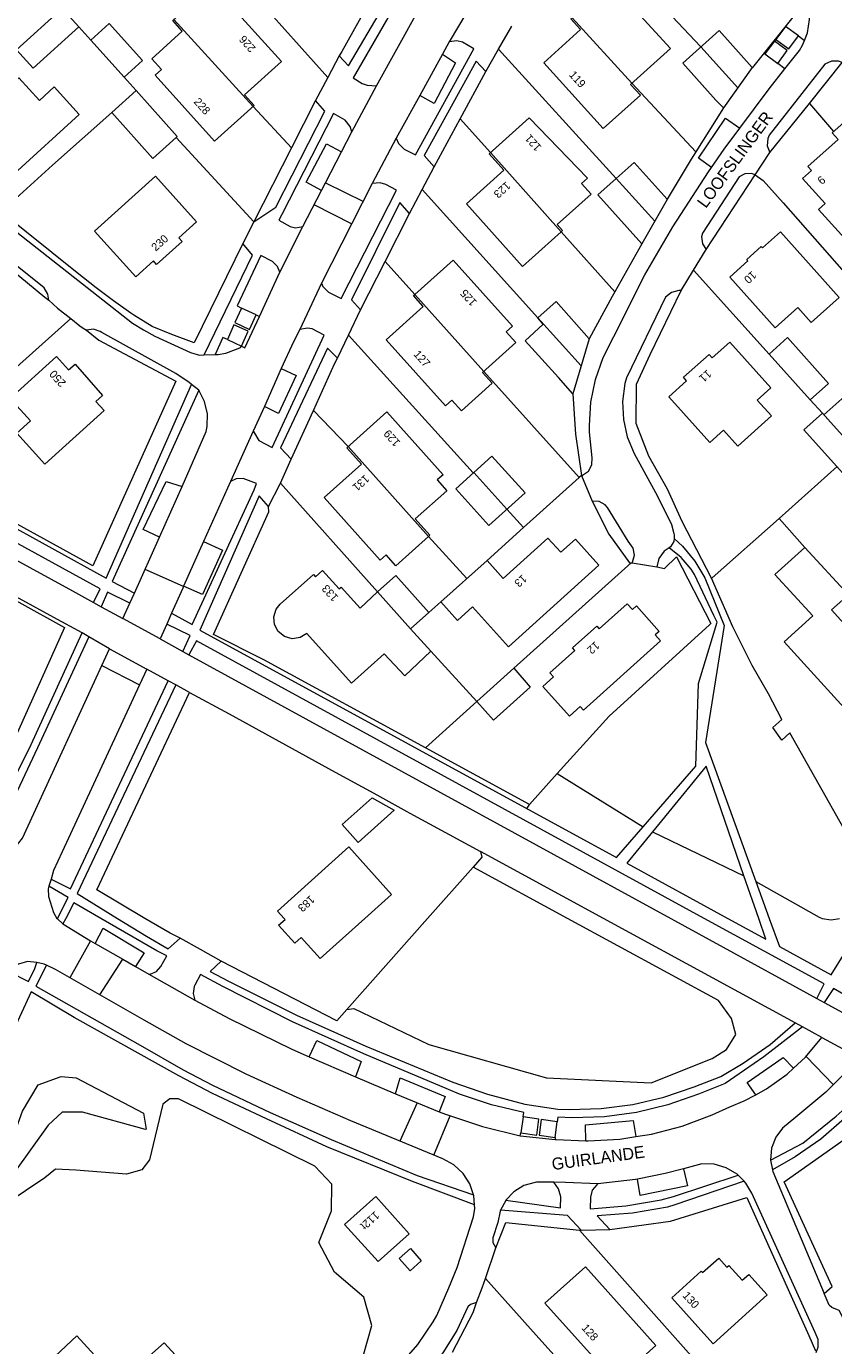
# Model space of a CAD drawing. Header units: metres. Extents: x 83575 to 86200, y 450600 to 453750.
# Tile 44 of 94: x 84867 to 84968, y 451597 to 451761. Entities that reach past the tile are written whole.
import ezdxf
from ezdxf.enums import TextEntityAlignment as Align

# ---------------------------------------------------------------- set-up
doc = ezdxf.new("R2010")
doc.units = ezdxf.units.M
for name, color, linetype, lineweight in [('gw-bs-grondwerklijn', 253, 'Continuous', 18), ('kd-bs-kadastralegrens', 253, 'Continuous', 18), ('og-bs-bebouwing', 253, 'Continuous', 18), ('og-bs-huisnummer', 253, 'Continuous', 18), ('og-bs-straatnaam', 253, 'Continuous', 25), ('vh-bs-randverharding', 253, 'Continuous', 18)]:
    doc.layers.add(name, color=color, linetype=linetype, lineweight=lineweight)
doc.styles.add('Styledgn001', font='dgn001.shx')

msp = doc.modelspace()

# ---------------------------------------------------------------- linework, layer by layer
at = {"layer": 'gw-bs-grondwerklijn'}
for p, q in [((84962.23, 451761.47), (84961.01, 451759.87)), ((84962.23, 451761.47), (84962.22, 451761.49)), ((84963.83, 451760.31), (84962.23, 451761.47)), ((84906.76, 451758.37), (84906.43, 451757.82)), ((84921.57, 451749.95), (84924.77, 451755.86)), ((84965.22, 451751.87), (84969.32, 451756.96)), ((84903.5, 451752.24), (84900.48, 451746.32)), ((84954.46, 451751.31), (84951.02, 451745.82)), ((84960.28, 451745.72), (84965.22, 451751.87)), ((84918.3, 451743.92), (84921.57, 451749.95)), ((84900.48, 451746.32), (84895.77, 451737.08)), ((84952.29, 451733.61), (84958.42, 451742.92)), ((84912.17, 451732.1), (84915.23, 451738.1)), ((84944.28, 451734.32), (84940.88, 451728.33)), ((84909.09, 451726.07), (84912.17, 451732.1)), ((84896.07, 451725.43), (84894.24, 451726.26)), ((84892.48, 451722.36), (84894.25, 451721.51)), ((84900.45, 451707.38), (84903.23, 451713.5)), ((84936.74, 451705.37), (84936.74, 451705.36)), ((84942.93, 451694.43), (84943.06, 451694.43)), ((84933.7, 451668.11), (84944.43, 451661.44)), ((84929.91, 451663.71), (84930.21, 451664.24)), ((84945.6, 451660.81), (84957.03, 451655.33)), ((84923.19, 451656.42), (84917.5, 451650)), ((84934.98, 451650), (84923.19, 451656.42)), ((84917.5, 451650), (84907.4, 451638.62)), ((84929.45, 451625.18), (84929.14, 451623.2)), ((84933.45, 451622.59), (84933.69, 451624.58)), ((84936.47, 451611.03), (84936.67, 451611.01)), ((84965.12, 451597.85), (84965.97, 451595.94))]:
    msp.add_line(p, q, dxfattribs=at)
for points in [[(84896.47, 451785.58), (84897.31, 451784.7), (84902.01, 451779.91), (84903.71, 451778.16), (84906.13, 451776.16), (84908.07, 451774.56), (84910.92, 451772.66), (84913.68, 451770.75), (84906.76, 451758.37)], [(84957.79, 451770.58), (84963.98, 451763.67), (84958.08, 451756.37), (84958.07, 451756.36)], [(84960.84, 451759.65), (84959.63, 451758.05), (84961.25, 451756.85)], [(84951.02, 451745.82), (84950.45, 451744.89), (84947.44, 451739.88)], [(84894.39, 451734.34), (84888.3, 451721.93), (84885.54, 451722.96), (84883.06, 451723.99), (84880.76, 451725.39), (84880.42, 451725.64), (84878.23, 451727.19), (84876.08, 451728.81), (84873.68, 451730.7), (84864.19, 451738.3)], [(84865.32, 451731.25), (84869.67, 451727.64), (84870.14, 451727.29)], [(84940.88, 451728.33), (84940.54, 451727.74), (84937.68, 451722.43)], [(84952.97, 451692.53), (84949.31, 451699.61), (84947.49, 451703.63), (84945.13, 451707.77), (84943.55, 451711.86), (84943.59, 451716.79), (84945.29, 451720.5), (84949.18, 451728.47)], [(84874.88, 451723.51), (84876.4, 451722.26), (84886.01, 451717.13), (84875.65, 451694.07), (84855.94, 451704.88), (84854.99, 451705.39)], [(84903.23, 451713.5), (84905.87, 451719.32), (84906.24, 451720.02)], [(84935.64, 451715.57), (84935.98, 451710.54), (84936.74, 451705.37)], [(84917.22, 451671.31), (84897.01, 451682.3), (84890.72, 451685.5), (84897.65, 451700.82), (84897.59, 451701.47)], [(84938.06, 451702.15), (84940.15, 451698.02), (84942.74, 451694.42), (84942.93, 451694.43)], [(84946.13, 451693.94), (84947.1, 451693.73), (84948.59, 451695.2), (84952.91, 451686.85), (84952.72, 451686.67)], [(84859.76, 451693.13), (84866.4, 451689.54), (84872.1, 451686.37), (84861.83, 451663.49), (84857.32, 451666.57), (84852.54, 451669.59), (84850, 451670.99)], [(84973.04, 451654.96), (84962.76, 451673.19), (84961.77, 451672.27), (84960.66, 451673.87), (84961.78, 451674.86), (84960.11, 451678.08), (84958.06, 451681.59), (84955.62, 451686.44), (84952.97, 451692.53)], [(84952.72, 451686.67), (84940.17, 451675.28), (84933.7, 451668.11)], [(84882.16, 451650), (84876.15, 451653.57), (84887.75, 451678.24)], [(84933.7, 451668.11), (84930.21, 451664.24), (84917.22, 451671.31)], [(84924.1, 451658.37), (84924.28, 451657.65), (84923.19, 451656.42)], [(84958.53, 451654.62), (84966.43, 451650.16), (84966.81, 451650)], [(84886.55, 451647.53), (84885.31, 451648.17), (84882.16, 451650)], [(84907.4, 451638.62), (84908.28, 451638.74), (84917.65, 451634.23), (84932.34, 451630.07), (84945.43, 451629.43), (84953.04, 451632.48), (84954.83, 451633.59), (84956, 451635.48), (84955.48, 451637.49), (84953.86, 451639.72), (84934.98, 451650)], [(84966.81, 451650), (84967.94, 451649.82), (84968.99, 451650)], [(84907.4, 451638.62), (84906.13, 451637.18), (84891.69, 451644.64)], [(84967.06, 451603.13), (84968.05, 451603.98), (84962.07, 451617.08), (84970.97, 451623.37), (84976.68, 451629.23), (84994.43, 451619.52)], [(84899.67, 451588.21), (84909.43, 451595.29), (84910.54, 451599.1), (84909.54, 451602.65), (84905.85, 451605.78), (84903.9, 451609.48), (84905.49, 451613.43), (84905.52, 451616.76), (84903.38, 451619.04), (84886.36, 451627.43), (84885.26, 451627.44), (84884.4, 451626.78), (84882.73, 451619.83), (84881.76, 451618.56), (84879.85, 451618.03), (84873.52, 451618.51), (84871, 451618.63), (84869.66, 451617.55), (84859.97, 451611.07), (84856.94, 451609.27), (84854.74, 451607.03), (84851.04, 451600.66)], [(84940.28, 451611.1), (84947.85, 451612.13), (84957.4, 451615.09), (84965.12, 451597.85)], [(84926.04, 451608.83), (84927.26, 451611.97), (84936.47, 451611.03)], [(84920.6, 451595.77), (84923.17, 451600.72), (84923.61, 451602)], [(84862.8, 451587.67), (84873.67, 451597.81), (84879, 451591.97), (84884.55, 451596.96), (84887.85, 451593.38), (84895.26, 451593.09), (84899.67, 451588.21)]]:
    msp.add_lwpolyline(points, dxfattribs=at)
at = {"layer": 'kd-bs-kadastralegrens'}
for p, q in [((84905.01, 451755.11), (84890.21, 451771.72)), ((84873.91, 451761.43), (84875.41, 451759.76)), ((84926.37, 451758.64), (84941.04, 451742.46)), ((84879.57, 451755.15), (84881.06, 451753.46)), ((84951.02, 451745.82), (84943.02, 451754.38)), ((84895.68, 451751.48), (84900.48, 451746.32)), ((84965.22, 451751.87), (84968.24, 451748.34)), ((84925.35, 451745.72), (84921.57, 451749.95)), ((84886.05, 451747.59), (84895.77, 451737.08)), ((84916.83, 451741.12), (84931.26, 451725.05)), ((84940.88, 451728.33), (84934.18, 451735.83)), ((84915.88, 451727.98), (84912.17, 451732.1)), ((84950.73, 451731.04), (84960.17, 451720.54)), ((84857.82, 451711.54), (84872.92, 451724.96)), ((84907.61, 451722.9), (84923.18, 451705.67)), ((84967.03, 451712.93), (84977.27, 451722.09)), ((84965.32, 451714.81), (84966.84, 451713.15)), ((84903.23, 451713.5), (84907.55, 451708.98)), ((84929.48, 451698.85), (84936.45, 451705.11)), ((84911.23, 451690.8), (84899.1, 451704.39)), ((84964.62, 451696.35), (84961.42, 451699.99)), ((84917.62, 451697.75), (84922.41, 451692.49)), ((84928.25, 451681.26), (84942.93, 451694.43)), ((84919.14, 451689.55), (84917.65, 451688.25)), ((84923.64, 451677.1), (84917.89, 451683.4)), ((84917.22, 451671.31), (84923.64, 451677.1)), ((84936.47, 451611.03), (84951.75, 451593.83))]:
    msp.add_line(p, q, dxfattribs=at)
for points in [[(84951.65, 451758.94), (84943.1, 451768), (84936.78, 451775.16)], [(84878.01, 451750.72), (84870.63, 451744.14), (84864.19, 451738.3)], [(84958.42, 451742.92), (84959.42, 451742.24), (84961.92, 451739.45), (84971.67, 451728.34)], [(84936.74, 451705.37), (84936.45, 451705.11), (84924.52, 451718.37)], [(84968.66, 451706.48), (84961.42, 451699.99), (84953.07, 451692.57), (84952.97, 451692.53)], [(84927.41, 451701.16), (84929.48, 451698.85), (84924.92, 451694.75)], [(84943.45, 451584.08), (84936.66, 451591.68), (84931.06, 451597.91), (84924.72, 451604.97)]]:
    msp.add_lwpolyline(points, dxfattribs=at)
at = {"layer": 'og-bs-bebouwing'}
for p, q in [((84885.79, 451762.36), (84895.68, 451751.48)), ((84935.56, 451762.57), (84943.02, 451754.38)), ((84951.65, 451758.94), (84956.25, 451753.82)), ((84958.07, 451756.36), (84954.46, 451751.31)), ((84925.35, 451745.72), (84934.18, 451735.83)), ((84941.04, 451742.47), (84945.88, 451737.13)), ((84947.43, 451739.87), (84944.28, 451734.32)), ((84947.44, 451739.88), (84947.43, 451739.87)), ((84915.88, 451727.98), (84924.52, 451718.37)), ((84931.28, 451725.06), (84936.68, 451719.07)), ((84937.68, 451722.43), (84935.64, 451715.57)), ((84907.55, 451708.98), (84917.62, 451697.75)), ((84923.27, 451705.75), (84927.41, 451701.16)), ((84911.23, 451690.8), (84913.54, 451692.86)), ((84911.23, 451690.8), (84915.35, 451686.19))]:
    msp.add_line(p, q, dxfattribs=at)
for points in [[(84873.91, 451761.43), (84868.19, 451756.28), (84866.12, 451758.58), (84871.84, 451763.74), (84869.37, 451766.46), (84871.13, 451767.84), (84873.32, 451767.75), (84874.73, 451766.23), (84871.88, 451763.69), (84873.91, 451761.43)], [(84899.24, 451757.11), (84894.62, 451752.94), (84895.81, 451751.6), (84890.87, 451747.14), (84883.43, 451755.38), (84884.22, 451756.09), (84883.01, 451757.42), (84886.84, 451760.88), (84885.64, 451762.22), (84889.8, 451765.98), (84891.01, 451764.64), (84891.79, 451765.35), (84899.24, 451757.11)], [(84947.83, 451758.73), (84942.87, 451754.24), (84944.08, 451752.91), (84939.45, 451748.71), (84932, 451756.94), (84936.62, 451761.12), (84935.4, 451762.43), (84940.36, 451766.92), (84947.83, 451758.73)], [(84877.71, 451761.84), (84881.87, 451757.23), (84879.57, 451755.15), (84875.41, 451759.76), (84877.71, 451761.84)], [(84954.46, 451751.31), (84953.52, 451752.29), (84949.38, 451756.9), (84953.92, 451760.97), (84958.06, 451756.36), (84958.07, 451756.36)], [(84873.96, 451750.46), (84865.81, 451743.07), (84863.78, 451745.32), (84863.62, 451745.17), (84861.99, 451746.98), (84862.15, 451747.13), (84860.12, 451749.38), (84866.42, 451755.08), (84868.98, 451752.25), (84870.83, 451753.92), (84873.96, 451750.46)], [(84886.05, 451747.59), (84883.16, 451745), (84878.01, 451750.72), (84881.06, 451753.46), (84886.2, 451747.73), (84886.05, 451747.59)], [(84979.56, 451743.9), (84980.77, 451742.54), (84972.56, 451735.16), (84971.35, 451736.5), (84969.64, 451734.96), (84966.35, 451738.62), (84967.17, 451739.36), (84964.36, 451742.48), (84965.46, 451743.46), (84965.02, 451743.96), (84968.79, 451747.34), (84968.05, 451748.17), (84971.72, 451751.44), (84972.44, 451750.63), (84972.86, 451750.99), (84973.29, 451750.48), (84974.39, 451751.47), (84980.46, 451744.71), (84979.56, 451743.9)], [(84930.18, 451750.06), (84937.46, 451742.53), (84936.72, 451741.86), (84937.92, 451740.52), (84933.67, 451736.72), (84934.34, 451735.97), (84934.18, 451735.83), (84929.35, 451731.5), (84922.34, 451739.33), (84927.04, 451743.53), (84925.19, 451745.58), (84930.18, 451750.06)], [(84944.28, 451734.32), (84938.77, 451740.43), (84941.04, 451742.47), (84943.3, 451744.49), (84947.44, 451739.88)], [(84883.47, 451742.77), (84888.62, 451737.05), (84886.42, 451735.07), (84886.82, 451734.62), (84883.62, 451731.74), (84883.24, 451732.19), (84881.02, 451730.19), (84875.87, 451735.89), (84883.47, 451742.77)], [(84961.59, 451735.81), (84968.93, 451727.62), (84965.44, 451724.5), (84963.77, 451726.36), (84960.95, 451723.82), (84955.27, 451730.15), (84957.52, 451732.17), (84957.38, 451732.34), (84959.19, 451733.96), (84959.34, 451733.8), (84961.59, 451735.81)], [(84915.88, 451727.98), (84920.69, 451732.28), (84928.1, 451724.02), (84927.32, 451723.31), (84928.52, 451721.97), (84924.36, 451718.22), (84925.56, 451716.89), (84921.72, 451713.43), (84920.52, 451714.77), (84919.73, 451714.06), (84912.3, 451722.31), (84916.94, 451726.48), (84915.73, 451727.84), (84915.88, 451727.98)], [(84935.64, 451715.57), (84933.84, 451717.6), (84929.67, 451722.19), (84931.95, 451724.26), (84931.26, 451725.05), (84933.57, 451727.12), (84937.68, 451722.43)], [(84960.41, 451716.32), (84958.68, 451714.77), (84960.46, 451712.8), (84956.26, 451709.04), (84954.49, 451711.01), (84952.78, 451709.48), (84947.66, 451715.19), (84949.87, 451717.18), (84949.47, 451717.63), (84952.67, 451720.5), (84953.07, 451720.05), (84955.28, 451722.03), (84960.41, 451716.32)], [(84962.46, 451722.59), (84967.6, 451716.86), (84965.32, 451714.81), (84960.17, 451720.54), (84962.46, 451722.59)], [(84876.87, 451715.35), (84876.05, 451714.6), (84877.08, 451713.46), (84869.66, 451706.76), (84866.17, 451710.63), (84867.88, 451712.17), (84865.33, 451714.99), (84871.13, 451720.22), (84872.63, 451718.56), (84873.44, 451719.28), (84876.87, 451715.35)], [(84912.38, 451713.32), (84919.44, 451705.46), (84918.7, 451704.8), (84919.89, 451703.45), (84915.96, 451699.94), (84917.78, 451697.89), (84917.62, 451697.75), (84913.51, 451694.08), (84912.31, 451695.42), (84911.56, 451694.76), (84904.57, 451702.59), (84909.24, 451706.76), (84907.38, 451708.83), (84912.38, 451713.32)], [(84967.84, 451712.03), (84976.12, 451702.82), (84973.82, 451700.74), (84964.53, 451711.07), (84966.84, 451713.15), (84967.84, 451712.03)], [(84925.54, 451707.79), (84929.67, 451703.2), (84925.15, 451699.12), (84921.01, 451703.71), (84925.54, 451707.79)], [(84938.89, 451694.16), (84927.61, 451683.95), (84923.11, 451688.92), (84921.24, 451687.22), (84919.14, 451689.55), (84924.92, 451694.75), (84926.92, 451692.5), (84932.51, 451697.54), (84934.13, 451695.76), (84935.96, 451697.4), (84938.89, 451694.16)], [(84967.99, 451688.56), (84977.28, 451678.26), (84976.11, 451677.22), (84976.86, 451676.37), (84973.98, 451673.78), (84973.22, 451674.62), (84972.07, 451673.58), (84962.07, 451684.57), (84965.62, 451687.8), (84960.91, 451692.97), (84964.62, 451696.35), (84970.08, 451690.45), (84967.99, 451688.56)], [(84915.35, 451686.19), (84917.89, 451683.4), (84914.64, 451680.3), (84912.07, 451683.07), (84907.97, 451679.39), (84902.4, 451685.59), (84901.55, 451685.09), (84900.56, 451684.96), (84899.61, 451685.22), (84898.83, 451685.84), (84898.36, 451686.72), (84898.27, 451687.7), (84898.57, 451688.65), (84899.08, 451689.28), (84903.23, 451692.98), (84903.5, 451692.67), (84904.37, 451693.47), (84906.45, 451691.18), (84906.69, 451691.39), (84909.05, 451688.79), (84911.23, 451690.8)], [(84913.54, 451692.86), (84917.65, 451688.25), (84915.35, 451686.19)], [(84946.61, 451684.68), (84936.98, 451676.01), (84936.56, 451676.49), (84935.21, 451675.29), (84931.88, 451678.99), (84933.22, 451680.19), (84932.79, 451680.67), (84935.9, 451683.47), (84935.61, 451683.8), (84938.63, 451686.52), (84938.93, 451686.19), (84942.42, 451689.33), (84943.1, 451688.59), (84943.58, 451689.05), (84946.45, 451685.87), (84945.95, 451685.42), (84946.61, 451684.68)], [(84928.25, 451681.26), (84930.33, 451678.91), (84925.72, 451674.78), (84923.64, 451677.1), (84928.25, 451681.26)], [(84913.32, 451663.54), (84908.83, 451659.49), (84906.81, 451661.73), (84910.55, 451665.08), (84913.32, 451663.54)], [(84899.55, 451650), (84898.72, 451650.92), (84907.64, 451658.94), (84912.98, 451653), (84909.63, 451650)], [(84909.63, 451650), (84904.05, 451645), (84901.71, 451647.61), (84900.9, 451646.89), (84898.88, 451649.14), (84899.68, 451649.86), (84899.55, 451650)], [(84873.59, 451630.05), (84882, 451625.66), (84882.34, 451623.67), (84882.22, 451623.59), (84874.35, 451625.78), (84871.81, 451625.79), (84870.07, 451624.16), (84863.62, 451615.2), (84863.37, 451615.4), (84863.26, 451615.96), (84866.86, 451625.9), (84868.83, 451629.19), (84871.71, 451630.24), (84873.59, 451630.05)], [(84911.01, 451615.22), (84915.2, 451610.58), (84911.3, 451607.09), (84907.12, 451611.72), (84911.01, 451615.22)], [(84916.71, 451607.2), (84915.32, 451605.96), (84913.95, 451607.5), (84915.34, 451608.73), (84916.71, 451607.2)], [(84952.03, 451598.1), (84948.01, 451602.55), (84951.7, 451605.89), (84951.85, 451605.72), (84953.9, 451607.53), (84954.91, 451606.41), (84955.13, 451606.6), (84956.79, 451604.77), (84957.62, 451605.49), (84959.92, 451602.93), (84953.17, 451596.83), (84952.03, 451598.1)], [(84932.14, 451601.89), (84937.21, 451606.43), (84946.03, 451596.62), (84941.66, 451592.7), (84943.64, 451590.46), (84940.73, 451587.84), (84936.62, 451592.45), (84938.85, 451594.45), (84932.14, 451601.89)]]:
    msp.add_lwpolyline(points, dxfattribs=at)
at = {"layer": 'vh-bs-randverharding'}
for p, q in [((84923.42, 451765.06), (84920.19, 451759.58)), ((84911.1, 451754.08), (84916.41, 451763.59)), ((84926.37, 451758.64), (84928.01, 451761.5)), ((84920.19, 451759.58), (84919.34, 451758.02)), ((84960.84, 451759.65), (84961.01, 451759.87)), ((84963.83, 451760.31), (84964.6, 451759.74)), ((84906.43, 451757.82), (84905.01, 451755.11)), ((84919.34, 451758.02), (84916.51, 451752.87)), ((84924.77, 451755.86), (84926.37, 451758.64)), ((84962.15, 451756.19), (84961.25, 451756.85)), ((84905.01, 451755.11), (84903.5, 451752.24)), ((84908.03, 451748.31), (84911.1, 451754.08)), ((84916.51, 451752.87), (84913.58, 451747.52)), ((84906.74, 451745.82), (84908.03, 451748.31)), ((84913.58, 451747.52), (84910.56, 451741.85)), ((84958.42, 451742.92), (84960.28, 451745.72)), ((84916.83, 451741.12), (84918.3, 451743.92)), ((84901.91, 451736.46), (84904.23, 451740.99)), ((84910.56, 451741.85), (84904.22, 451729.38)), ((84904.72, 451741.93), (84909.48, 451739.6)), ((84915.23, 451738.1), (84916.83, 451741.12)), ((84908.06, 451736.78), (84903.3, 451739.2)), ((84915.23, 451738.1), (84914.01, 451739.47)), ((84895.77, 451737.08), (84894.39, 451734.34)), ((84899.02, 451730.76), (84901.91, 451736.46)), ((84950.73, 451731.04), (84952.29, 451733.61)), ((84949.18, 451728.47), (84950.73, 451731.04)), ((84896.48, 451725.22), (84899.02, 451730.76)), ((84904.22, 451729.38), (84901.51, 451723.61)), ((84907.61, 451722.9), (84909.09, 451726.07)), ((84896.07, 451725.43), (84896.48, 451725.22)), ((84906.24, 451720.02), (84907.61, 451722.9)), ((84894.1, 451721.36), (84894.25, 451721.51)), ((84889.57, 451720.42), (84890.96, 451720.46)), ((84899.21, 451718.73), (84897.09, 451714)), ((84877.31, 451692.53), (84887.99, 451716.73)), ((84888.9, 451716.04), (84878.06, 451692.09)), ((84888.9, 451716.04), (84887.99, 451716.73)), ((84897.09, 451714), (84895.7, 451710.91)), ((84886.83, 451703.97), (84889.82, 451710.87)), ((84895.7, 451710.91), (84892.86, 451704.61)), ((84850, 451707.56), (84877.31, 451692.53)), ((84899.1, 451704.39), (84900.45, 451707.38)), ((84876.58, 451691.21), (84850, 451705.76)), ((84892.86, 451704.61), (84889.5, 451697.11)), ((84936.74, 451705.36), (84938.06, 451702.15)), ((84883.98, 451697.63), (84886.83, 451703.97)), ((84896.46, 451702.8), (84889.04, 451686.02)), ((84897.59, 451701.47), (84896.46, 451702.8)), ((84880.87, 451690.66), (84883.98, 451697.63)), ((84889.5, 451697.11), (84887, 451691.53)), ((84886.97, 451691.47), (84882.19, 451693.62)), ((84943.06, 451694.43), (84946.13, 451693.94)), ((84878.06, 451692.09), (84880.87, 451690.66)), ((84875.73, 451689.48), (84876.58, 451691.21)), ((84880.28, 451689.39), (84880.87, 451690.66)), ((84875.73, 451689.48), (84876.69, 451688.96)), ((84876.69, 451688.96), (84879.41, 451687.47)), ((84879.41, 451687.47), (84880.28, 451689.39)), ((84885.49, 451688.15), (84884.89, 451686.78)), ((84884.07, 451684.92), (84879.41, 451687.47)), ((84884.89, 451686.78), (84884.07, 451684.92)), ((84875.17, 451685.21), (84868.74, 451671.32)), ((84875.17, 451685.21), (84874.32, 451685.67)), ((84877.73, 451683.7), (84875.17, 451685.21)), ((84884.07, 451684.92), (84886.9, 451683.37)), ((84889.04, 451686.02), (84941.1, 451657.59)), ((84877.73, 451683.7), (84882.4, 451681.16)), ((84886.9, 451683.37), (84887.67, 451682.95)), ((84888.61, 451684.67), (84887.67, 451682.95)), ((84952.05, 451650), (84888.61, 451684.67)), ((84876.77, 451681.62), (84881.48, 451679.19)), ((84887.67, 451682.95), (84947.88, 451650)), ((84882.4, 451681.16), (84881.48, 451679.19)), ((84885.08, 451679.7), (84882.4, 451681.16)), ((84886.03, 451679.18), (84873.71, 451653.12)), ((84886.03, 451679.18), (84885.08, 451679.7)), ((84887.75, 451678.24), (84886.03, 451679.18)), ((84941.1, 451657.59), (84944.43, 451661.44)), ((84945.6, 451660.81), (84942.4, 451656.89)), ((84939.49, 451650), (84924.1, 451658.37)), ((84942.4, 451656.89), (84955.01, 451650)), ((84958.87, 451650), (84957.03, 451655.33)), ((84870.43, 451654.92), (84870.17, 451654.03)), ((84958.53, 451654.62), (84960.2, 451650)), ((84873.3, 451651.95), (84872.27, 451650)), ((84876.66, 451650), (84873.3, 451651.95)), ((84873.71, 451653.12), (84878.74, 451650)), ((84871.17, 451650), (84871.23, 451649.95)), ((84871.23, 451649.95), (84871.25, 451650)), ((84871.23, 451649.95), (84871.9, 451649.31)), ((84872.27, 451650), (84871.9, 451649.31)), ((84875.93, 451646.86), (84876.94, 451648.79)), ((84963.43, 451636.93), (84939.49, 451650)), ((84955.01, 451650), (84959.76, 451647.41)), ((84959.76, 451647.41), (84958.87, 451650)), ((84960.2, 451650), (84961.48, 451646.47)), ((84875.36, 451647.21), (84872.77, 451642.56)), ((84876.51, 451640.45), (84879.41, 451644.91)), ((84880.98, 451643.97), (84882.67, 451643.01)), ((84882.67, 451643.01), (84888.42, 451639.78)), ((84966.15, 451639.99), (84967.07, 451639.49)), ((84967.07, 451639.49), (84969.45, 451638.19)), ((84964.33, 451636.45), (84963.43, 451636.93)), ((84966.77, 451635.11), (84964.33, 451636.45)), ((84966.77, 451635.11), (84971.47, 451632.55)), ((84902.71, 451632.69), (84908.49, 451630.18)), ((84968.23, 451629.2), (84964.79, 451632.75)), ((84908.49, 451630.18), (84913.48, 451628.05)), ((84913.48, 451628.05), (84918.95, 451625.83)), ((84916.21, 451626.94), (84914.04, 451622.14)), ((84918.29, 451620.38), (84920.3, 451625.33)), ((84929.08, 451622.8), (84929.14, 451623.2)), ((84929.08, 451622.8), (84933.42, 451622.37)), ((84933.45, 451622.59), (84933.42, 451622.37)), ((84951.76, 451619.3), (84949.49, 451618.7)), ((84960.35, 451619.78), (84960.58, 451618.55)), ((84957.06, 451617.13), (84948.39, 451614.19)), ((84957.06, 451617.13), (84956.31, 451617.89)), ((84936.67, 451611.01), (84940.28, 451611.1)), ((84924.72, 451604.97), (84926.04, 451608.83))]:
    msp.add_line(p, q, dxfattribs=at)
for points in [[(84964.6, 451759.74), (84964.99, 451760.7), (84965.23, 451762.37), (84965.07, 451764.04), (84964.52, 451765.63), (84963.62, 451767.04), (84961.29, 451769.13), (84960.93, 451769.46), (84956.56, 451773.76), (84955.01, 451775.49)], [(84906.43, 451757.82), (84907.59, 451756.57), (84915.68, 451770.3)], [(84916.39, 451769.3), (84908.19, 451755.06), (84909.33, 451754.37), (84909.95, 451754.15), (84911.1, 451754.08)], [(84913.58, 451747.52), (84913.87, 451746.87), (84914.55, 451746.16), (84915.98, 451745.44), (84923.26, 451758.69), (84921.85, 451759.54), (84921.15, 451759.7), (84920.19, 451759.58)], [(84961.25, 451756.85), (84962.45, 451758.46), (84960.84, 451759.65)], [(84961.01, 451759.87), (84962.64, 451758.68), (84963.83, 451760.31)], [(84962.15, 451756.19), (84963.96, 451758.49), (84964.36, 451759.15), (84964.6, 451759.74)], [(84919.34, 451758.02), (84920.99, 451756.95), (84918.76, 451752.71), (84918.31, 451751.87), (84916.51, 451752.87)], [(84924.77, 451755.86), (84923.57, 451757.15), (84917.07, 451745.37), (84918.3, 451743.92)], [(84956.52, 451748.77), (84960.17, 451753.67), (84962.15, 451756.19)], [(84969.32, 451756.96), (84968.85, 451757.14), (84967.96, 451757.16), (84967.15, 451756.79), (84960.18, 451747.89), (84960.02, 451747.5), (84959.95, 451746.58), (84960.28, 451745.72)], [(84895.77, 451737.08), (84898.53, 451738.89), (84904.67, 451750.88), (84903.5, 451752.24)], [(84908.03, 451748.31), (84907.8, 451748.99), (84907.19, 451749.77), (84905.74, 451750.62), (84899.28, 451737.99), (84898.92, 451737.28), (84900.32, 451736.49), (84900.99, 451736.33), (84901.91, 451736.46)], [(84952.96, 451743.85), (84951.37, 451745.03), (84954.74, 451750.04), (84956.52, 451748.77)], [(84952.96, 451743.85), (84954.55, 451746.13), (84956.52, 451748.77)], [(84904.23, 451740.99), (84902.31, 451742.03), (84904.86, 451746.82), (84906.74, 451745.82)], [(84904.23, 451740.99), (84904.72, 451741.93), (84906.74, 451745.82)], [(84855.81, 451744.67), (84856.15, 451743.62), (84880.6, 451724.41), (84881.97, 451723.56), (84883.42, 451722.79), (84887.85, 451720.71), (84888.98, 451720.41), (84889.57, 451720.42)], [(84936.74, 451705.36), (84936.86, 451705.41), (84937.59, 451705.91), (84938.01, 451706.67), (84938.06, 451707.55), (84937.74, 451710.77), (84937.72, 451711.6), (84937.9, 451714.51), (84938.48, 451717.36), (84939.44, 451720.11), (84940.77, 451722.71), (84944.64, 451730.44), (84948.14, 451736.43), (84952.59, 451743.33), (84952.96, 451743.85)], [(84958.42, 451742.92), (84957.97, 451743.09), (84957.15, 451743.08), (84956.44, 451742.68), (84951.87, 451735.64), (84951.74, 451735.18), (84951.83, 451734.33), (84952.29, 451733.61)], [(84904.22, 451729.38), (84904.41, 451728.99), (84905.1, 451728.27), (84906.71, 451727.49), (84913.59, 451741.02), (84912.29, 451741.71), (84911.56, 451741.92), (84910.56, 451741.85)], [(84914.01, 451739.47), (84907.98, 451727.31), (84909.09, 451726.07)], [(84870.14, 451727.29), (84870.04, 451728.02), (84869.58, 451728.83), (84861.16, 451735.52), (84860.94, 451735.7), (84860.18, 451736), (84859.37, 451735.91)], [(84889.57, 451720.42), (84895.6, 451732.9), (84894.39, 451734.34)], [(84899.02, 451730.76), (84898.74, 451731.46), (84898.1, 451732.11), (84896.65, 451732.87), (84893.71, 451726.56), (84894.24, 451726.26)], [(84949.18, 451728.47), (84948.88, 451728.48), (84947.96, 451728.25), (84947.23, 451727.66), (84942.34, 451717.57), (84942.15, 451716.86), (84941.86, 451714.62), (84941.96, 451712.37), (84942.45, 451710.17), (84943.33, 451708.1), (84945.96, 451703.24), (84946.13, 451702.94), (84947.96, 451699.22), (84948.28, 451698.09), (84948.32, 451697.94), (84948.29, 451697.47)], [(84870.14, 451727.29), (84871.26, 451726.27), (84872.92, 451724.96)], [(84894.24, 451726.26), (84893.42, 451724.47), (84895.23, 451723.61), (84896.07, 451725.43)], [(84872.92, 451724.96), (84874.05, 451724.06), (84874.34, 451723.86), (84874.88, 451723.51)], [(84894.25, 451721.51), (84894.64, 451721.33), (84896.48, 451725.22)], [(84887.99, 451716.73), (84887.69, 451716.99), (84886.03, 451718.09), (84876.77, 451723.21), (84876.57, 451723.35), (84875.74, 451723.63), (84874.88, 451723.51)], [(84894.25, 451721.51), (84895.07, 451723.38), (84893.28, 451724.2), (84892.48, 451722.36)], [(84895.7, 451710.91), (84895.73, 451710.87), (84896.39, 451709.71), (84898.05, 451708.85), (84904.55, 451722.91), (84903.05, 451723.69), (84902.49, 451723.78), (84901.51, 451723.61)], [(84901.51, 451723.61), (84900.75, 451722.05), (84899.21, 451718.73)], [(84892.48, 451722.36), (84891.9, 451722.61), (84890.96, 451720.46)], [(84890.96, 451720.46), (84891.31, 451720.46), (84892.26, 451720.65), (84893.82, 451721.22), (84894.1, 451721.36)], [(84906.24, 451720.02), (84904.99, 451721.28), (84899.09, 451708.82), (84900.45, 451707.38)], [(84899.21, 451718.73), (84901.08, 451717.85), (84898.87, 451713.11), (84897.09, 451714)], [(84889.82, 451710.87), (84889.95, 451711.47), (84889.99, 451713.07), (84889.63, 451714.62), (84888.9, 451716.04)], [(84883.98, 451697.63), (84881.95, 451698.59), (84884.84, 451704.62), (84886.83, 451703.97)], [(84895.81, 451703.56), (84896.13, 451704.34), (84894.44, 451704.98), (84893.56, 451704.95), (84892.86, 451704.61)], [(84850, 451703.56), (84873.1, 451690.92), (84875.73, 451689.48)], [(84885.49, 451688.15), (84888.08, 451686.73), (84895.81, 451703.56)], [(84897.59, 451701.47), (84899.06, 451704.31), (84899.1, 451704.39)], [(84943.06, 451694.43), (84943.11, 451694.51), (84943.34, 451695.39), (84943.17, 451696.28), (84942.58, 451697.14), (84939.96, 451701.37), (84939.68, 451701.69), (84938.92, 451702.11), (84938.06, 451702.15)], [(84874.32, 451685.67), (84870.79, 451687.61), (84850, 451698.98)], [(84889.5, 451697.11), (84891.86, 451696.03), (84889.38, 451690.5), (84887, 451691.53)], [(84944.43, 451661.44), (84951.02, 451669.04), (84951.34, 451679.37), (84953.69, 451687.04), (84953.26, 451687.84), (84950.85, 451692.99), (84950.44, 451693.64), (84949.2, 451695.12), (84947.68, 451696.3)], [(84947.68, 451696.3), (84947.17, 451695.98), (84947.06, 451695.88), (84946.41, 451695), (84946.13, 451693.94)], [(84948.29, 451697.47), (84948.28, 451697.12), (84947.86, 451696.42), (84947.68, 451696.3)], [(84948.29, 451697.47), (84949.33, 451696.52), (84950.91, 451694.66), (84952.16, 451692.56), (84954.56, 451686.61), (84952.23, 451672), (84958.53, 451654.62)], [(84887, 451691.53), (84886.89, 451691.29), (84885.49, 451688.15)], [(84880.28, 451689.39), (84877.47, 451690.78), (84876.69, 451688.96)], [(84886.9, 451683.37), (84887.83, 451685.35), (84884.89, 451686.78)], [(84862.42, 451660.7), (84867.93, 451671.74), (84874.32, 451685.67)], [(84865.52, 451658.53), (84865.93, 451658.84), (84866.85, 451660.04), (84877.73, 451683.7)], [(84870.43, 451654.92), (84872.86, 451653.69), (84885.08, 451679.7)], [(84881.48, 451679.19), (84871.82, 451658.32), (84870.74, 451655.98), (84870.43, 451654.92)], [(84887.75, 451678.24), (84892.69, 451675.55), (84905.93, 451668.29), (84910.77, 451665.63), (84915.29, 451663.14), (84924.1, 451658.37)], [(84868.74, 451671.32), (84863.37, 451659.95), (84865.52, 451658.53)], [(84957.03, 451655.33), (84952.32, 451669.03), (84945.6, 451660.81)], [(84870.17, 451654.03), (84870.07, 451653.69), (84870.11, 451652.75), (84870.74, 451650.75), (84871.17, 451650)], [(84871.25, 451650), (84872.56, 451652.61), (84870.17, 451654.03)], [(84871.9, 451649.31), (84875.36, 451647.21), (84875.93, 451646.86)], [(84882.67, 451643.01), (84882.84, 451643.03), (84883.62, 451643.35), (84884.17, 451643.99), (84884.9, 451645.31), (84883.64, 451645.96), (84876.66, 451650)], [(84876.94, 451648.79), (84882.09, 451645.68), (84880.98, 451643.97)], [(84878.74, 451650), (84882.36, 451647.76), (84885.09, 451646.21), (84886.55, 451647.53)], [(84947.88, 451650), (84948.36, 451649.73), (84966.15, 451639.99)], [(84966.15, 451639.99), (84967.05, 451641.8), (84952.05, 451650)], [(84961.48, 451646.47), (84967.94, 451642.94), (84972.32, 451650)], [(84875.93, 451646.86), (84879.39, 451644.88), (84880.98, 451643.97)], [(84891.69, 451644.64), (84889.1, 451646.1), (84886.55, 451647.53)], [(84868.64, 451644.5), (84867.48, 451644.59), (84866.35, 451644.28), (84865.38, 451643.62), (84865.14, 451643.35)], [(84865.14, 451643.35), (84867.61, 451642.09), (84868.42, 451643.74), (84868.64, 451644.5)], [(84869.87, 451644.14), (84868.54, 451641.51), (84881.58, 451634.16), (84886.96, 451631.08)], [(84869.87, 451644.14), (84869.58, 451644.28), (84868.64, 451644.5)], [(84920.77, 451619.19), (84919.38, 451619.93), (84907.88, 451624.68), (84901.2, 451627.62), (84894.82, 451630.52), (84887.32, 451634.32), (84882.08, 451637.28), (84876.51, 451640.46), (84871, 451643.61), (84869.87, 451644.14)], [(84891.69, 451644.64), (84890.33, 451643.37), (84892.59, 451642.16), (84901.11, 451637.9), (84909.79, 451634.01), (84920.65, 451629.54), (84924.96, 451628.02), (84929.65, 451626.78), (84933.75, 451626.16), (84935.2, 451626.1), (84939.19, 451626.22), (84943.14, 451626.73), (84947.03, 451627.64), (84950.8, 451628.93), (84954.12, 451630.25), (84956.95, 451631.88), (84960.3, 451634.24), (84963.43, 451636.93)], [(84929.45, 451625.18), (84929.53, 451625.72), (84925.46, 451626.68), (84921.5, 451628.02), (84920.12, 451628.59), (84909.51, 451633.06), (84900.62, 451637.08), (84891.9, 451641.47), (84889.1, 451642.98), (84888.42, 451641.64), (84888.33, 451641.47), (84888.18, 451640.61), (84888.42, 451639.78)], [(84867.94, 451640.81), (84860.71, 451625.17), (84858.47, 451620.4), (84856.99, 451617.68), (84853.92, 451611.84), (84850, 451604.77)], [(84923.35, 451614.19), (84915.61, 451617.09), (84904.92, 451621.46), (84897.34, 451624.95), (84890.6, 451628.11), (84886.4, 451630.31), (84873.34, 451637.61), (84867.94, 451640.81)], [(84970.6, 451639.85), (84968.23, 451641.22), (84967.07, 451639.49)], [(84888.42, 451639.78), (84892.71, 451637.48), (84900.51, 451633.65), (84902.71, 451632.69)], [(84964.33, 451636.45), (84959.51, 451632.68), (84954.68, 451629.37), (84951.36, 451628.01), (84947.53, 451626.69), (84943.6, 451625.75), (84939.59, 451625.21), (84935.55, 451625.07), (84933.76, 451625.13), (84933.69, 451624.58)], [(84902.71, 451632.69), (84903.65, 451634.72), (84909.21, 451632.09), (84908.49, 451630.18)], [(84963.22, 451631.27), (84964.72, 451632.66), (84966.77, 451635.11)], [(84958.5, 451627.95), (84957.45, 451629.47), (84961.95, 451632.59), (84963.22, 451631.27)], [(84971.47, 451632.55), (84970.71, 451631.72), (84967.26, 451628.29), (84963.53, 451625.15), (84961.83, 451623.77)], [(84886.96, 451631.08), (84890.6, 451629.17), (84897.81, 451625.75), (84905.43, 451622.37), (84916.21, 451617.84), (84923.22, 451615.45)], [(84958.5, 451627.95), (84959.84, 451628.68), (84962.41, 451630.51), (84963.22, 451631.27)], [(84960.35, 451619.78), (84964.37, 451621.9), (84968.54, 451625.27), (84970.04, 451626.62), (84974.15, 451631.09)], [(84974.96, 451630.6), (84972.25, 451627.81), (84969.58, 451624.97), (84966.63, 451622.41), (84963.44, 451620.18), (84960.58, 451618.55)], [(84913.48, 451628.05), (84914.08, 451630.06), (84919.68, 451627.75), (84918.95, 451625.83)], [(84943.5, 451622.72), (84945.47, 451623.03), (84949.32, 451624.04), (84953.06, 451625.44), (84955.26, 451626.43), (84957.06, 451627.18), (84958.5, 451627.95)], [(84918.95, 451625.83), (84919.75, 451625.52), (84924.36, 451623.97), (84929.08, 451622.8)], [(84929.14, 451623.2), (84931.14, 451622.92), (84931.41, 451624.89), (84929.45, 451625.18)], [(84933.69, 451624.58), (84931.7, 451624.85), (84931.42, 451622.88), (84933.45, 451622.59)], [(84937.25, 451622.19), (84937.22, 451624.19), (84943.18, 451624.74), (84943.5, 451622.72)], [(84961.83, 451623.77), (84961.01, 451622.64), (84960.49, 451621.26), (84960.35, 451619.8), (84960.35, 451619.78)], [(84933.42, 451622.37), (84933.56, 451622.35), (84937.25, 451622.19)], [(84937.25, 451622.19), (84937.54, 451622.18), (84941.53, 451622.41), (84943.5, 451622.72)], [(84923.22, 451615.45), (84922.78, 451616.8), (84921.93, 451618.12), (84920.77, 451619.19)], [(84956.31, 451617.89), (84956.17, 451618.03), (84954.82, 451618.83), (84953.32, 451619.27), (84951.76, 451619.3)], [(84938.78, 451616.82), (84938.64, 451616.71), (84938.07, 451616.02), (84937.86, 451615.14), (84937.79, 451613.7), (84942.27, 451614.05), (84946.7, 451614.8), (84948.23, 451615.22), (84956.31, 451617.89)], [(84943.73, 451617.42), (84943.48, 451617.37), (84938.78, 451616.82)], [(84949.49, 451618.7), (84947.2, 451618.09), (84943.73, 451617.42)], [(84949.49, 451618.7), (84949.98, 451616.58), (84944.07, 451615.35), (84943.73, 451617.42)], [(84966.06, 451595.75), (84966.31, 451596.39), (84966.32, 451597.34), (84965.95, 451598.22), (84958, 451615.67), (84957.26, 451616.92), (84957.06, 451617.13)], [(84960.58, 451618.55), (84960.62, 451618.34), (84967.06, 451603.13)], [(84923.35, 451614.19), (84923.27, 451615.3), (84923.22, 451615.45)], [(84927.29, 451614.78), (84934.09, 451613.8), (84934.13, 451615.21), (84933.87, 451616.19), (84933.27, 451617.01)], [(84930.94, 451617), (84929.52, 451616.59), (84928.26, 451615.82), (84927.29, 451614.78)], [(84933.27, 451617.01), (84931.1, 451617.02), (84930.94, 451617)], [(84938.78, 451616.82), (84934.72, 451617), (84933.27, 451617.01)], [(84887.83, 451576.99), (84888.68, 451577.06), (84895.43, 451578.78), (84897.4, 451579.7), (84899.18, 451580.96), (84899.47, 451581.22), (84902.42, 451584.5), (84905.66, 451587.51), (84908.69, 451589.88), (84911.48, 451591.87), (84914.01, 451594.17), (84916.26, 451596.75), (84918.18, 451599.58), (84918.64, 451600.34), (84920.14, 451603.81), (84921.19, 451606.37), (84923.22, 451612.68), (84923.38, 451613.73), (84923.35, 451614.19)], [(84927.29, 451614.78), (84927.25, 451614.73), (84926.62, 451613.54)], [(84948.39, 451614.19), (84947.46, 451613.92), (84943.1, 451613.17), (84938.68, 451612.83), (84940.28, 451611.1)], [(84926.62, 451613.54), (84926.56, 451613.42), (84926.25, 451611.97), (84925.63, 451610.08), (84925.66, 451609.47), (84926.04, 451608.83)], [(84936.67, 451611.01), (84934.99, 451612.86), (84926.62, 451613.54)], [(84923.61, 451602), (84924.32, 451603.81), (84924.72, 451604.97)], [(84970.49, 451597.93), (84968.92, 451600.98), (84968.01, 451601.38), (84967.68, 451601.66), (84967.06, 451603.13)], [(84923.61, 451602), (84922.87, 451601.75), (84922.53, 451601.44), (84921.13, 451598.48), (84919.39, 451595.71), (84917.32, 451593.17), (84916.53, 451592.35), (84916.21, 451591.48), (84916.22, 451590.77)]]:
    msp.add_lwpolyline(points, dxfattribs=at)

# ---------------------------------------------------------------- texts
at = {"layer": 'og-bs-huisnummer', "style": 'Styledgn001'}
for s, rotation, p in [('226', 131.9508, (84895.33, 451759.64)), ('119', 311.9519, (84935.85, 451754.56)), ('228', 311.957, (84888.94, 451751.19)), ('121', 131.958, (84931.05, 451747.26)), ('9', 221.9533, (84966.38, 451742.64)), ('123', 221.9574, (84926.49, 451741.42)), ('230', 41.9555, (84884.35, 451734.07)), ('10', 221.9526, (84957.49, 451730.49)), ('125', 131.957, (84922.97, 451727.9)), ('127', 311.9542, (84916.42, 451719.63)), ('250', 131.9555, (84871.62, 451717.8)), ('11', 221.9545, (84951.88, 451718.15)), ('129', 131.9531, (84913.4, 451710.35)), ('131', 221.9583, (84908.84, 451704.78)), ('13', 221.9603, (84928.8, 451692.55)), ('133', 131.9554, (84905.67, 451690.98)), ('12', 221.9527, (84937.89, 451684.19)), ('183', 221.9567, (84902.01, 451652.2)), ('112t', 221.8765, (84909.95, 451612.59)), ('130', 311.9561, (84950.04, 451601.97)), ('128', 311.9533, (84937.42, 451597.92))]:
    msp.add_text(s, height=1, rotation=rotation, dxfattribs=at).set_placement(p, align=Align.CENTER)
at = {"layer": 'og-bs-straatnaam', "style": 'Styledgn001'}
for s, rotation, p in [('LOOFSLINGER', 53.5308, (84955.9, 451744.85)), ('GUIRLANDE', 7.8291, (84938.81, 451620.06))]:
    msp.add_text(s, height=1.5, rotation=rotation, dxfattribs=at).set_placement(p, align=Align.MIDDLE_CENTER)

doc.saveas('drawing.dxf')
